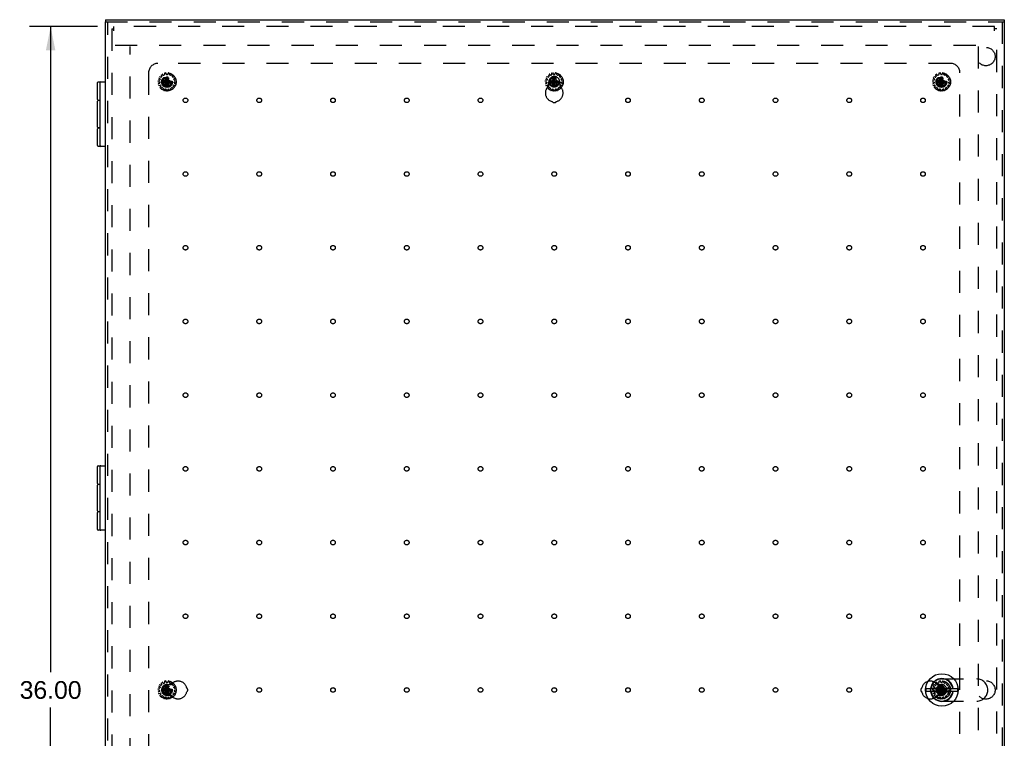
# Model space of a CAD drawing. Header units: inches. Extents: x 0 to 109, y 0 to 70.
# Tile 5 of 11: x 20 to 46, y 35 to 54. Entities that reach past the tile are written whole.
import ezdxf

# ---------------------------------------------------------------- set-up
doc = ezdxf.new("R2010")
doc.units = ezdxf.units.IN
doc.header["$LTSCALE"] = 5.984
doc.header["$MEASUREMENT"] = 0
doc.linetypes.add('HIDDEN', pattern=[0.2, 0.1, -0.1])
doc.layers.get('0').update_dxf_attribs({"linetype": 'CONTINUOUS'})
for name, color, linetype in [('DEFAULT_2', 8, 'HIDDEN'), ('DIMENSIONS', 7, 'CONTINUOUS'), ('DOOR_ASSEMBLY', 7, 'CONTINUOUS'), ('SUBPANEL', 7, 'CONTINUOUS')]:
    doc.layers.add(name, color=color, linetype=linetype)
doc.styles.get("Standard").update_dxf_attribs({"font": 'arial.ttf'})
doc.dimstyles.new('DIMSTYLE_1', dxfattribs={"dimtxt": 0.48, "dimasz": 0.64, "dimexe": 0.09, "dimexo": 0.07, "dimgap": 0.0375, "dimtad": 0, "dimtih": 1, "dimtoh": 1, "dimzin": 4, "dimdsep": 46, "dimtxsty": 'Standard', "dimblk": '_FILLED', "dimblk1": '_FILLED', "dimblk2": '_FILLED', "dimcen": 0.09, "dimadec": 3, "dimazin": 1, "dimtfac": 1, "dimtdec": 3, "dimtofl": 0, "dimtmove": 0, "dimatfit": 3, "dimldrblk": '_FILLED', "dimfxl": 0, "dimtolj": 1, "dimtzin": 4, "dimarcsym": 0})

# ---------------------------------------------------------------- blocks, each defined once
blk = doc.blocks.new('_FILLED')
at = {"color": 0, "linetype": 'ByBlock'}
blk.add_solid([(0, 0), (-1, 0.2), (-1, -0.2)], dxfattribs=at)
blk = doc.blocks.new('*D3')
at = {"layer": 'DIMENSIONS', "color": 2, "linetype": 'Continuous'}
for p, q in [((21.783, 53.905), (19.938, 53.905)), ((20.514, 53.905), (20.514, 36.385)), ((20.514, 17.905), (20.514, 35.425)), ((21.783, 17.905), (19.938, 17.905))]:
    blk.add_line(p, q, dxfattribs=at)
at = {"layer": 'DIMENSIONS', "color": 2, "linetype": 'Continuous', "xscale": 0.64, "yscale": 0.64, "zscale": 0.64}
for p, rotation in [((20.514, 53.905), 90), ((20.514, 17.905), 270)]:
    blk.add_blockref('_FILLED', p, dxfattribs=dict(at, rotation=rotation))
at = {"layer": 'DIMENSIONS', "color": 2, "linetype": 'Continuous', "insert": (20.514, 36.145), "char_height": 0.48, "width": 1.67732, "attachment_point": 2, "line_spacing_factor": 0.9}
blk.add_mtext('36.00', dxfattribs=at)

msp = doc.modelspace()

# ---------------------------------------------------------------- linework, layer by layer
at = {"layer": 'DEFAULT_2', "color": 8, "linetype": 'HIDDEN'}
for p, q in [((22.171, 53.845), (22.171, 17.965)), ((22.171, 53.845), (22.231, 53.845)), ((22.231, 53.793), (22.231, 53.905)), ((46.111, 53.905), (22.231, 53.905)), ((46.111, 53.793), (46.111, 53.905)), ((46.171, 53.845), (46.111, 53.845)), ((46.171, 17.965), (46.171, 53.845)), ((22.262, 53.405), (46.079, 53.405)), ((22.671, 18.441), (22.671, 53.369)), ((45.671, 53.369), (45.671, 18.441)), ((23.568, 52.588), (23.549, 52.61)), ((23.6, 52.632), (23.604, 52.604)), ((23.651, 52.614), (23.643, 52.641)), ((23.681, 52.606), (23.661, 52.606)), ((23.698, 52.641), (23.69, 52.614)), ((23.737, 52.604), (23.741, 52.632)), ((23.792, 52.61), (23.773, 52.588)), ((34.068, 52.588), (34.049, 52.61)), ((34.1, 52.632), (34.104, 52.604)), ((34.151, 52.614), (34.143, 52.641)), ((34.181, 52.606), (34.161, 52.606)), ((34.198, 52.641), (34.19, 52.614)), ((34.237, 52.604), (34.241, 52.632)), ((34.292, 52.61), (34.273, 52.588)), ((44.568, 52.588), (44.549, 52.61)), ((44.6, 52.632), (44.604, 52.604)), ((44.651, 52.614), (44.643, 52.641)), ((44.681, 52.606), (44.661, 52.606)), ((44.698, 52.641), (44.69, 52.614)), ((44.737, 52.604), (44.741, 52.632)), ((44.792, 52.61), (44.773, 52.588)), ((23.433, 52.408), (23.461, 52.403)), ((23.467, 52.451), (23.438, 52.452)), ((23.466, 52.364), (23.439, 52.353)), ((23.455, 52.505), (23.479, 52.488)), ((23.47, 52.394), (23.472, 52.375)), ((23.483, 52.477), (23.476, 52.458)), ((23.503, 52.53), (23.477, 52.543)), ((23.514, 52.584), (23.529, 52.559)), ((23.528, 52.547), (23.515, 52.533)), ((23.53, 52.423), (23.811, 52.388)), ((23.53, 52.388), (23.811, 52.423)), ((23.53, 52.423), (23.531, 52.423)), ((23.531, 52.387), (23.53, 52.388)), ((23.531, 52.423), (23.566, 52.423)), ((23.566, 52.387), (23.531, 52.387)), ((23.566, 52.423), (23.621, 52.455)), ((23.566, 52.423), (23.775, 52.387)), ((23.566, 52.387), (23.775, 52.423)), ((23.621, 52.356), (23.566, 52.387)), ((23.598, 52.593), (23.58, 52.585)), ((23.621, 52.455), (23.653, 52.51)), ((23.621, 52.356), (23.72, 52.455)), ((23.72, 52.356), (23.621, 52.455)), ((23.653, 52.301), (23.621, 52.356)), ((23.653, 52.265), (23.689, 52.546)), ((23.653, 52.545), (23.653, 52.546)), ((23.689, 52.265), (23.653, 52.546)), ((23.653, 52.51), (23.653, 52.545)), ((23.653, 52.301), (23.689, 52.51)), ((23.689, 52.301), (23.653, 52.51)), ((23.689, 52.546), (23.689, 52.545)), ((23.689, 52.545), (23.689, 52.51)), ((23.689, 52.51), (23.72, 52.455)), ((23.72, 52.356), (23.689, 52.301)), ((23.72, 52.455), (23.775, 52.423)), ((23.775, 52.387), (23.72, 52.356)), ((23.761, 52.585), (23.743, 52.593)), ((23.775, 52.423), (23.81, 52.423)), ((23.81, 52.387), (23.775, 52.387)), ((23.81, 52.423), (23.811, 52.423)), ((23.811, 52.388), (23.81, 52.387)), ((23.812, 52.559), (23.827, 52.584)), ((23.827, 52.533), (23.813, 52.547)), ((23.864, 52.543), (23.838, 52.53)), ((23.865, 52.458), (23.859, 52.477)), ((23.863, 52.488), (23.886, 52.505)), ((23.869, 52.375), (23.872, 52.394)), ((23.903, 52.452), (23.875, 52.451)), ((23.902, 52.353), (23.876, 52.364)), ((23.88, 52.403), (23.908, 52.408)), ((33.933, 52.408), (33.961, 52.403)), ((33.967, 52.451), (33.938, 52.452)), ((33.966, 52.364), (33.939, 52.353)), ((33.955, 52.505), (33.979, 52.488)), ((33.97, 52.394), (33.972, 52.375)), ((33.983, 52.477), (33.976, 52.458)), ((34.003, 52.53), (33.977, 52.543)), ((34.014, 52.584), (34.029, 52.559)), ((34.028, 52.547), (34.015, 52.533)), ((34.03, 52.388), (34.311, 52.423)), ((34.03, 52.423), (34.031, 52.423)), ((34.03, 52.423), (34.311, 52.388)), ((34.031, 52.387), (34.03, 52.388)), ((34.031, 52.423), (34.066, 52.423)), ((34.066, 52.387), (34.031, 52.387)), ((34.066, 52.423), (34.121, 52.455)), ((34.066, 52.387), (34.275, 52.423)), ((34.066, 52.423), (34.275, 52.387)), ((34.121, 52.356), (34.066, 52.387)), ((34.098, 52.593), (34.08, 52.585)), ((34.121, 52.455), (34.153, 52.51)), ((34.121, 52.356), (34.22, 52.455)), ((34.22, 52.356), (34.121, 52.455)), ((34.153, 52.301), (34.121, 52.356)), ((34.153, 52.265), (34.189, 52.546)), ((34.153, 52.545), (34.153, 52.546)), ((34.189, 52.265), (34.153, 52.546)), ((34.153, 52.51), (34.153, 52.545)), ((34.153, 52.301), (34.189, 52.51)), ((34.189, 52.301), (34.153, 52.51)), ((34.189, 52.546), (34.189, 52.545)), ((34.189, 52.545), (34.189, 52.51)), ((34.189, 52.51), (34.22, 52.455)), ((34.22, 52.356), (34.189, 52.301)), ((34.22, 52.455), (34.275, 52.423)), ((34.275, 52.387), (34.22, 52.356)), ((34.261, 52.585), (34.243, 52.593)), ((34.275, 52.423), (34.31, 52.423)), ((34.31, 52.387), (34.275, 52.387)), ((34.31, 52.423), (34.311, 52.423)), ((34.311, 52.388), (34.31, 52.387)), ((34.312, 52.559), (34.327, 52.584)), ((34.327, 52.533), (34.313, 52.547)), ((34.364, 52.543), (34.338, 52.53)), ((34.365, 52.458), (34.359, 52.477)), ((34.363, 52.488), (34.386, 52.505)), ((34.369, 52.375), (34.372, 52.394)), ((34.403, 52.452), (34.375, 52.451)), ((34.402, 52.353), (34.376, 52.364)), ((34.38, 52.403), (34.408, 52.408)), ((44.433, 52.408), (44.461, 52.403)), ((44.467, 52.451), (44.438, 52.452)), ((44.466, 52.364), (44.439, 52.353)), ((44.455, 52.505), (44.479, 52.488)), ((44.47, 52.394), (44.472, 52.375)), ((44.483, 52.477), (44.476, 52.458)), ((44.503, 52.53), (44.477, 52.543)), ((44.514, 52.584), (44.529, 52.559)), ((44.528, 52.547), (44.515, 52.533)), ((44.53, 52.388), (44.811, 52.423)), ((44.53, 52.423), (44.531, 52.423)), ((44.53, 52.423), (44.811, 52.388)), ((44.531, 52.387), (44.53, 52.388)), ((44.531, 52.423), (44.566, 52.423)), ((44.566, 52.387), (44.531, 52.387)), ((44.566, 52.423), (44.621, 52.455)), ((44.566, 52.387), (44.775, 52.423)), ((44.566, 52.423), (44.775, 52.387)), ((44.621, 52.356), (44.566, 52.387)), ((44.598, 52.593), (44.58, 52.585)), ((44.621, 52.455), (44.653, 52.51)), ((44.621, 52.356), (44.72, 52.455)), ((44.72, 52.356), (44.621, 52.455)), ((44.653, 52.301), (44.621, 52.356)), ((44.653, 52.265), (44.689, 52.546)), ((44.653, 52.545), (44.653, 52.546)), ((44.689, 52.265), (44.653, 52.546)), ((44.653, 52.51), (44.653, 52.545)), ((44.653, 52.301), (44.689, 52.51)), ((44.689, 52.301), (44.653, 52.51)), ((44.689, 52.546), (44.689, 52.545)), ((44.689, 52.545), (44.689, 52.51)), ((44.689, 52.51), (44.72, 52.455)), ((44.72, 52.356), (44.689, 52.301)), ((44.72, 52.455), (44.775, 52.423)), ((44.775, 52.387), (44.72, 52.356)), ((44.761, 52.585), (44.743, 52.593)), ((44.775, 52.423), (44.81, 52.423)), ((44.81, 52.387), (44.775, 52.387)), ((44.81, 52.423), (44.811, 52.423)), ((44.811, 52.388), (44.81, 52.387)), ((44.812, 52.559), (44.827, 52.584)), ((44.827, 52.533), (44.813, 52.547)), ((44.864, 52.543), (44.838, 52.53)), ((44.865, 52.458), (44.859, 52.477)), ((44.863, 52.488), (44.886, 52.505)), ((44.869, 52.375), (44.872, 52.394)), ((44.903, 52.452), (44.875, 52.451)), ((44.902, 52.353), (44.876, 52.364)), ((44.88, 52.403), (44.908, 52.408)), ((23.453, 52.311), (23.48, 52.318)), ((23.5, 52.284), (23.48, 52.264)), ((23.492, 52.314), (23.502, 52.296)), ((23.51, 52.231), (23.532, 52.249)), ((23.544, 52.249), (23.561, 52.237)), ((23.564, 52.226), (23.554, 52.198)), ((23.595, 52.181), (23.608, 52.206)), ((23.619, 52.211), (23.639, 52.207)), ((23.646, 52.198), (23.649, 52.169)), ((23.653, 52.266), (23.653, 52.301)), ((23.653, 52.265), (23.653, 52.266)), ((23.689, 52.301), (23.689, 52.266)), ((23.689, 52.266), (23.689, 52.265)), ((23.693, 52.169), (23.695, 52.198)), ((23.703, 52.207), (23.722, 52.211)), ((23.733, 52.206), (23.747, 52.181)), ((23.787, 52.198), (23.777, 52.226)), ((23.781, 52.237), (23.797, 52.249)), ((23.809, 52.249), (23.832, 52.231)), ((23.84, 52.296), (23.85, 52.314)), ((23.861, 52.264), (23.841, 52.284)), ((23.861, 52.318), (23.889, 52.311)), ((33.953, 52.311), (33.98, 52.318)), ((34, 52.284), (33.98, 52.264)), ((33.992, 52.314), (34.002, 52.296)), ((34.01, 52.231), (34.032, 52.249)), ((34.044, 52.249), (34.061, 52.237)), ((34.064, 52.226), (34.054, 52.198)), ((34.095, 52.181), (34.108, 52.206)), ((34.119, 52.211), (34.139, 52.207)), ((34.146, 52.198), (34.149, 52.169)), ((34.153, 52.266), (34.153, 52.301)), ((34.153, 52.265), (34.153, 52.266)), ((34.189, 52.301), (34.189, 52.266)), ((34.189, 52.266), (34.189, 52.265)), ((34.193, 52.169), (34.195, 52.198)), ((34.203, 52.207), (34.222, 52.211)), ((34.233, 52.206), (34.247, 52.181)), ((34.287, 52.198), (34.277, 52.226)), ((34.281, 52.237), (34.297, 52.249)), ((34.309, 52.249), (34.332, 52.231)), ((34.34, 52.296), (34.35, 52.314)), ((34.361, 52.264), (34.341, 52.284)), ((34.361, 52.318), (34.389, 52.311)), ((44.453, 52.311), (44.48, 52.318)), ((44.5, 52.284), (44.48, 52.264)), ((44.492, 52.314), (44.502, 52.296)), ((44.51, 52.231), (44.532, 52.249)), ((44.544, 52.249), (44.561, 52.237)), ((44.564, 52.226), (44.554, 52.198)), ((44.595, 52.181), (44.608, 52.206)), ((44.619, 52.211), (44.639, 52.207)), ((44.646, 52.198), (44.649, 52.169)), ((44.653, 52.266), (44.653, 52.301)), ((44.653, 52.265), (44.653, 52.266)), ((44.689, 52.301), (44.689, 52.266)), ((44.689, 52.266), (44.689, 52.265)), ((44.693, 52.169), (44.695, 52.198)), ((44.703, 52.207), (44.722, 52.211)), ((44.733, 52.206), (44.747, 52.181)), ((44.787, 52.198), (44.777, 52.226)), ((44.781, 52.237), (44.797, 52.249)), ((44.809, 52.249), (44.832, 52.231)), ((44.84, 52.296), (44.85, 52.314)), ((44.861, 52.264), (44.841, 52.284)), ((44.861, 52.318), (44.889, 52.311)), ((23.514, 36.084), (23.529, 36.059)), ((23.528, 36.047), (23.515, 36.033)), ((23.568, 36.088), (23.549, 36.11)), ((23.598, 36.093), (23.58, 36.085)), ((23.6, 36.132), (23.604, 36.104)), ((23.651, 36.114), (23.643, 36.141)), ((23.653, 36.045), (23.653, 36.046)), ((23.653, 35.765), (23.689, 36.046)), ((23.689, 35.765), (23.653, 36.046)), ((23.681, 36.106), (23.661, 36.106)), ((23.689, 36.046), (23.689, 36.045)), ((23.698, 36.141), (23.69, 36.114)), ((23.737, 36.104), (23.741, 36.132)), ((23.761, 36.085), (23.743, 36.093)), ((23.792, 36.11), (23.773, 36.088)), ((23.812, 36.059), (23.827, 36.084)), ((23.827, 36.033), (23.813, 36.047)), ((44.514, 36.084), (44.529, 36.059)), ((44.528, 36.047), (44.515, 36.033)), ((44.568, 36.088), (44.549, 36.11)), ((44.598, 36.093), (44.58, 36.085)), ((44.6, 36.132), (44.604, 36.104)), ((44.651, 36.114), (44.643, 36.141)), ((44.653, 36.045), (44.653, 36.046)), ((44.653, 35.765), (44.689, 36.046)), ((44.689, 35.765), (44.653, 36.046)), ((44.681, 36.106), (44.661, 36.106)), ((44.689, 36.046), (44.689, 36.045)), ((44.698, 36.141), (44.69, 36.114)), ((44.737, 36.104), (44.741, 36.132)), ((44.761, 36.085), (44.743, 36.093)), ((44.792, 36.11), (44.773, 36.088)), ((44.812, 36.059), (44.827, 36.084)), ((44.827, 36.033), (44.813, 36.047)), ((23.433, 35.908), (23.461, 35.903)), ((23.467, 35.951), (23.438, 35.952)), ((23.466, 35.864), (23.439, 35.853)), ((23.453, 35.811), (23.48, 35.818)), ((23.455, 36.005), (23.479, 35.988)), ((23.47, 35.894), (23.472, 35.875)), ((23.483, 35.977), (23.476, 35.958)), ((23.503, 36.03), (23.477, 36.043)), ((23.5, 35.784), (23.48, 35.764)), ((23.492, 35.814), (23.502, 35.796)), ((23.53, 35.923), (23.811, 35.888)), ((23.53, 35.888), (23.811, 35.923)), ((23.53, 35.923), (23.531, 35.923)), ((23.531, 35.887), (23.53, 35.888)), ((23.531, 35.923), (23.566, 35.923)), ((23.566, 35.887), (23.531, 35.887)), ((23.566, 35.923), (23.621, 35.955)), ((23.566, 35.923), (23.775, 35.887)), ((23.566, 35.887), (23.775, 35.923)), ((23.621, 35.856), (23.566, 35.887)), ((23.621, 35.955), (23.653, 36.01)), ((23.621, 35.856), (23.72, 35.955)), ((23.72, 35.856), (23.621, 35.955)), ((23.653, 35.801), (23.621, 35.856)), ((23.653, 36.01), (23.653, 36.045)), ((23.653, 35.801), (23.689, 36.01)), ((23.689, 35.801), (23.653, 36.01)), ((23.653, 35.766), (23.653, 35.801)), ((23.689, 36.045), (23.689, 36.01)), ((23.689, 36.01), (23.72, 35.955)), ((23.72, 35.856), (23.689, 35.801)), ((23.689, 35.801), (23.689, 35.766)), ((23.72, 35.955), (23.775, 35.923)), ((23.775, 35.887), (23.72, 35.856)), ((23.775, 35.923), (23.81, 35.923)), ((23.81, 35.887), (23.775, 35.887)), ((23.81, 35.923), (23.811, 35.923)), ((23.811, 35.888), (23.81, 35.887)), ((23.864, 36.043), (23.838, 36.03)), ((23.84, 35.796), (23.85, 35.814)), ((23.861, 35.764), (23.841, 35.784)), ((23.865, 35.958), (23.859, 35.977)), ((23.861, 35.818), (23.889, 35.811)), ((23.863, 35.988), (23.886, 36.005)), ((23.869, 35.875), (23.872, 35.894)), ((23.903, 35.952), (23.875, 35.951)), ((23.902, 35.853), (23.876, 35.864)), ((23.88, 35.903), (23.908, 35.908)), ((44.433, 35.908), (44.461, 35.903)), ((44.467, 35.951), (44.438, 35.952)), ((44.466, 35.864), (44.439, 35.853)), ((44.453, 35.811), (44.48, 35.818)), ((44.455, 36.005), (44.479, 35.988)), ((44.47, 35.894), (44.472, 35.875)), ((44.483, 35.977), (44.476, 35.958)), ((44.503, 36.03), (44.477, 36.043)), ((44.5, 35.784), (44.48, 35.764)), ((44.492, 35.814), (44.502, 35.796)), ((44.53, 35.888), (44.811, 35.923)), ((44.53, 35.923), (44.531, 35.923)), ((44.53, 35.923), (44.811, 35.888)), ((44.531, 35.887), (44.53, 35.888)), ((44.531, 35.923), (44.566, 35.923)), ((44.566, 35.887), (44.531, 35.887)), ((44.566, 35.923), (44.621, 35.955)), ((44.566, 35.887), (44.775, 35.923)), ((44.566, 35.923), (44.775, 35.887)), ((44.621, 35.856), (44.566, 35.887)), ((44.621, 35.955), (44.653, 36.01)), ((44.621, 35.856), (44.72, 35.955)), ((44.72, 35.856), (44.621, 35.955)), ((44.653, 35.801), (44.621, 35.856)), ((44.653, 36.01), (44.653, 36.045)), ((44.653, 35.801), (44.689, 36.01)), ((44.689, 35.801), (44.653, 36.01)), ((44.653, 35.766), (44.653, 35.801)), ((44.689, 36.045), (44.689, 36.01)), ((44.689, 36.01), (44.72, 35.955)), ((44.72, 35.856), (44.689, 35.801)), ((44.689, 35.801), (44.689, 35.766)), ((44.72, 35.955), (44.775, 35.923)), ((44.775, 35.887), (44.72, 35.856)), ((44.775, 35.923), (44.81, 35.923)), ((44.81, 35.887), (44.775, 35.887)), ((44.81, 35.923), (44.811, 35.923)), ((44.811, 35.888), (44.81, 35.887)), ((44.864, 36.043), (44.838, 36.03)), ((44.84, 35.796), (44.85, 35.814)), ((44.861, 35.764), (44.841, 35.784)), ((44.865, 35.958), (44.859, 35.977)), ((44.861, 35.818), (44.889, 35.811)), ((44.863, 35.988), (44.886, 36.005)), ((44.869, 35.875), (44.872, 35.894)), ((44.903, 35.952), (44.875, 35.951)), ((44.902, 35.853), (44.876, 35.864)), ((44.88, 35.903), (44.908, 35.908)), ((23.51, 35.731), (23.532, 35.749)), ((23.544, 35.749), (23.561, 35.737)), ((23.564, 35.726), (23.554, 35.698)), ((23.595, 35.681), (23.608, 35.706)), ((23.619, 35.711), (23.639, 35.707)), ((23.646, 35.698), (23.649, 35.669)), ((23.653, 35.765), (23.653, 35.766)), ((23.689, 35.766), (23.689, 35.765)), ((23.693, 35.669), (23.695, 35.698)), ((23.703, 35.707), (23.722, 35.711)), ((23.733, 35.706), (23.747, 35.681)), ((23.787, 35.698), (23.777, 35.726)), ((23.781, 35.737), (23.797, 35.749)), ((23.809, 35.749), (23.832, 35.731)), ((44.51, 35.731), (44.532, 35.749)), ((44.544, 35.749), (44.561, 35.737)), ((44.564, 35.726), (44.554, 35.698)), ((44.595, 35.681), (44.608, 35.706)), ((44.619, 35.711), (44.639, 35.707)), ((44.646, 35.698), (44.649, 35.669)), ((44.653, 35.765), (44.653, 35.766)), ((44.689, 35.766), (44.689, 35.765)), ((44.693, 35.669), (44.695, 35.698)), ((44.703, 35.707), (44.722, 35.711)), ((44.733, 35.706), (44.747, 35.681)), ((44.787, 35.698), (44.777, 35.726)), ((44.781, 35.737), (44.797, 35.749)), ((44.809, 35.749), (44.832, 35.731))]:
    msp.add_line(p, q, dxfattribs=at)
for points in [[(23.53, 52.405), (23.53, 52.409), (23.53, 52.412), (23.53, 52.415), (23.53, 52.417), (23.53, 52.42), (23.53, 52.423)], [(23.53, 52.388), (23.53, 52.391), (23.53, 52.393), (23.53, 52.396), (23.53, 52.399), (23.53, 52.402), (23.53, 52.405)], [(23.653, 52.546), (23.659, 52.546), (23.665, 52.546), (23.671, 52.546), (23.677, 52.546), (23.683, 52.546), (23.689, 52.546)], [(23.811, 52.423), (23.811, 52.42), (23.811, 52.417), (23.811, 52.415), (23.811, 52.412), (23.811, 52.409), (23.811, 52.405)], [(23.811, 52.405), (23.811, 52.402), (23.811, 52.399), (23.811, 52.396), (23.811, 52.393), (23.811, 52.391), (23.811, 52.388)], [(34.03, 52.405), (34.03, 52.409), (34.03, 52.412), (34.03, 52.415), (34.03, 52.417), (34.03, 52.42), (34.03, 52.423)], [(34.03, 52.388), (34.03, 52.391), (34.03, 52.393), (34.03, 52.396), (34.03, 52.399), (34.03, 52.402), (34.03, 52.405)], [(34.153, 52.546), (34.159, 52.546), (34.165, 52.546), (34.171, 52.546), (34.177, 52.546), (34.183, 52.546), (34.189, 52.546)], [(34.311, 52.423), (34.311, 52.42), (34.311, 52.417), (34.311, 52.415), (34.311, 52.412), (34.311, 52.409), (34.311, 52.405)], [(34.311, 52.405), (34.311, 52.402), (34.311, 52.399), (34.311, 52.396), (34.311, 52.393), (34.311, 52.391), (34.311, 52.388)], [(44.53, 52.405), (44.53, 52.409), (44.53, 52.412), (44.53, 52.415), (44.53, 52.417), (44.53, 52.42), (44.53, 52.423)], [(44.53, 52.388), (44.53, 52.391), (44.53, 52.393), (44.53, 52.396), (44.53, 52.399), (44.53, 52.402), (44.53, 52.405)], [(44.653, 52.546), (44.659, 52.546), (44.665, 52.546), (44.671, 52.546), (44.677, 52.546), (44.683, 52.546), (44.689, 52.546)], [(44.811, 52.423), (44.811, 52.42), (44.811, 52.417), (44.811, 52.415), (44.811, 52.412), (44.811, 52.409), (44.811, 52.405)], [(44.811, 52.405), (44.811, 52.402), (44.811, 52.399), (44.811, 52.396), (44.811, 52.393), (44.811, 52.391), (44.811, 52.388)], [(23.689, 52.265), (23.683, 52.265), (23.677, 52.265), (23.671, 52.265), (23.665, 52.265), (23.659, 52.265), (23.653, 52.265)], [(34.189, 52.265), (34.183, 52.265), (34.177, 52.265), (34.171, 52.265), (34.165, 52.265), (34.159, 52.265), (34.153, 52.265)], [(44.689, 52.265), (44.683, 52.265), (44.677, 52.265), (44.671, 52.265), (44.665, 52.265), (44.659, 52.265), (44.653, 52.265)], [(23.653, 36.046), (23.659, 36.046), (23.665, 36.046), (23.671, 36.046), (23.677, 36.046), (23.683, 36.046), (23.689, 36.046)], [(44.653, 36.046), (44.659, 36.046), (44.665, 36.046), (44.671, 36.046), (44.677, 36.046), (44.683, 36.046), (44.689, 36.046)], [(23.53, 35.905), (23.53, 35.909), (23.53, 35.912), (23.53, 35.915), (23.53, 35.917), (23.53, 35.92), (23.53, 35.923)], [(23.53, 35.888), (23.53, 35.891), (23.53, 35.893), (23.53, 35.896), (23.53, 35.899), (23.53, 35.902), (23.53, 35.905)], [(23.811, 35.923), (23.811, 35.92), (23.811, 35.917), (23.811, 35.915), (23.811, 35.912), (23.811, 35.909), (23.811, 35.905)], [(23.811, 35.905), (23.811, 35.902), (23.811, 35.899), (23.811, 35.896), (23.811, 35.893), (23.811, 35.891), (23.811, 35.888)], [(44.53, 35.905), (44.53, 35.909), (44.53, 35.912), (44.53, 35.915), (44.53, 35.917), (44.53, 35.92), (44.53, 35.923)], [(44.53, 35.888), (44.53, 35.891), (44.53, 35.893), (44.53, 35.896), (44.53, 35.899), (44.53, 35.902), (44.53, 35.905)], [(44.811, 35.923), (44.811, 35.92), (44.811, 35.917), (44.811, 35.915), (44.811, 35.912), (44.811, 35.909), (44.811, 35.905)], [(44.811, 35.905), (44.811, 35.902), (44.811, 35.899), (44.811, 35.896), (44.811, 35.893), (44.811, 35.891), (44.811, 35.888)], [(23.689, 35.765), (23.683, 35.765), (23.677, 35.765), (23.671, 35.765), (23.665, 35.765), (23.659, 35.765), (23.653, 35.765)], [(44.689, 35.765), (44.683, 35.765), (44.677, 35.765), (44.671, 35.765), (44.665, 35.765), (44.659, 35.765), (44.653, 35.765)]]:
    msp.add_lwpolyline(points, dxfattribs=at)
for centre, radius in [((23.671, 52.405), 0.246), ((34.171, 52.405), 0.246), ((44.671, 52.405), 0.246), ((23.671, 52.405), 0.143), ((23.671, 52.405), 0.128), ((23.671, 52.405), 0.124), ((23.671, 52.405), 0.114), ((34.171, 52.405), 0.143), ((34.171, 52.405), 0.128), ((34.171, 52.405), 0.124), ((34.171, 52.405), 0.114), ((44.671, 52.405), 0.143), ((44.671, 52.405), 0.128), ((44.671, 52.405), 0.124), ((44.671, 52.405), 0.114), ((23.671, 35.905), 0.246), ((23.671, 35.905), 0.143), ((44.671, 35.905), 0.246), ((44.671, 35.905), 0.143), ((23.671, 35.905), 0.128), ((23.671, 35.905), 0.124), ((23.671, 35.905), 0.114), ((44.671, 35.905), 0.128), ((44.671, 35.905), 0.124), ((44.671, 35.905), 0.114)]:
    msp.add_circle(centre, radius, dxfattribs=at)
for centre, start, end in [((23.542, 52.603), 40.1507, 123.0674), ((23.594, 52.602), 294, 7.8493), ((23.61, 52.634), 104.9326, 187.8493), ((23.633, 52.639), 16.1507, 99.0674), ((23.661, 52.616), 196.1507, 270), ((23.681, 52.616), 270, 343.8493), ((23.708, 52.639), 80.9326, 163.8493), ((23.731, 52.634), 352.1507, 75.0674), ((23.747, 52.602), 172.1507, 246), ((23.799, 52.603), 56.9326, 139.8493), ((34.042, 52.603), 40.1507, 123.0674), ((34.094, 52.602), 294, 7.8493), ((34.11, 52.634), 104.9326, 187.8493), ((34.133, 52.639), 16.1507, 99.0674), ((34.161, 52.616), 196.1507, 270), ((34.181, 52.616), 270, 343.8493), ((34.208, 52.639), 80.9326, 163.8493), ((34.231, 52.634), 352.1507, 75.0674), ((34.247, 52.602), 172.1507, 246), ((34.299, 52.603), 56.9326, 139.8493), ((44.542, 52.603), 40.1507, 123.0674), ((44.594, 52.602), 294, 7.8493), ((44.61, 52.634), 104.9326, 187.8493), ((44.633, 52.639), 16.1507, 99.0674), ((44.661, 52.616), 196.1507, 270), ((44.681, 52.616), 270, 343.8493), ((44.708, 52.639), 80.9326, 163.8493), ((44.731, 52.634), 352.1507, 75.0674), ((44.747, 52.602), 172.1507, 246), ((44.799, 52.603), 56.9326, 139.8493), ((23.435, 52.418), 176.9326, 259.8493), ((23.437, 52.442), 88.1507, 171.0674), ((23.443, 52.344), 112.1507, 195.0674), ((23.46, 52.513), 152.9326, 235.8493), ((23.46, 52.393), 6, 79.8493), ((23.473, 52.534), 64.1507, 147.0674), ((23.462, 52.374), 292.1507, 6), ((23.467, 52.461), 268.1507, 342), ((23.473, 52.48), 342, 55.8493), ((23.507, 52.539), 244.1507, 318), ((23.522, 52.589), 128.9326, 211.8493), ((23.52, 52.554), 318, 31.8493), ((23.576, 52.594), 220.1507, 294), ((23.766, 52.594), 246, 319.8493), ((23.821, 52.554), 148.1507, 222), ((23.819, 52.589), 328.1507, 51.0674), ((23.834, 52.539), 222, 295.8493), ((23.868, 52.48), 124.1507, 198), ((23.869, 52.534), 32.9326, 115.8493), ((23.874, 52.461), 198, 271.8493), ((23.879, 52.374), 174, 247.8493), ((23.881, 52.393), 100.1507, 174), ((23.881, 52.513), 304.1507, 27.0674), ((23.898, 52.344), 344.9326, 67.8493), ((23.904, 52.442), 8.9326, 91.8493), ((23.906, 52.418), 280.1507, 3.0674), ((33.935, 52.418), 176.9326, 259.8493), ((33.937, 52.442), 88.1507, 171.0674), ((33.943, 52.344), 112.1507, 195.0674), ((33.96, 52.513), 152.9326, 235.8493), ((33.96, 52.393), 6, 79.8493), ((33.973, 52.534), 64.1507, 147.0674), ((33.962, 52.374), 292.1507, 6), ((33.967, 52.461), 268.1507, 342), ((33.973, 52.48), 342, 55.8493), ((34.007, 52.539), 244.1507, 318), ((34.022, 52.589), 128.9326, 211.8493), ((34.02, 52.554), 318, 31.8493), ((34.076, 52.594), 220.1507, 294), ((34.266, 52.594), 246, 319.8493), ((34.321, 52.554), 148.1507, 222), ((34.319, 52.589), 328.1507, 51.0674), ((34.334, 52.539), 222, 295.8493), ((34.368, 52.48), 124.1507, 198), ((34.369, 52.534), 32.9326, 115.8493), ((34.374, 52.461), 198, 271.8493), ((34.379, 52.374), 174, 247.8493), ((34.381, 52.393), 100.1507, 174), ((34.381, 52.513), 304.1507, 27.0674), ((34.398, 52.344), 344.9326, 67.8493), ((34.404, 52.442), 8.9326, 91.8493), ((34.406, 52.418), 280.1507, 3.0674), ((44.435, 52.418), 176.9326, 259.8493), ((44.437, 52.442), 88.1507, 171.0674), ((44.443, 52.344), 112.1507, 195.0674), ((44.46, 52.513), 152.9326, 235.8493), ((44.46, 52.393), 6, 79.8493), ((44.473, 52.534), 64.1507, 147.0674), ((44.462, 52.374), 292.1507, 6), ((44.467, 52.461), 268.1507, 342), ((44.473, 52.48), 342, 55.8493), ((44.507, 52.539), 244.1507, 318), ((44.522, 52.589), 128.9326, 211.8493), ((44.52, 52.554), 318, 31.8493), ((44.576, 52.594), 220.1507, 294), ((44.766, 52.594), 246, 319.8493), ((44.821, 52.554), 148.1507, 222), ((44.819, 52.589), 328.1507, 51.0674), ((44.834, 52.539), 222, 295.8493), ((44.868, 52.48), 124.1507, 198), ((44.869, 52.534), 32.9326, 115.8493), ((44.874, 52.461), 198, 271.8493), ((44.879, 52.374), 174, 247.8493), ((44.881, 52.393), 100.1507, 174), ((44.881, 52.513), 304.1507, 27.0674), ((44.898, 52.344), 344.9326, 67.8493), ((44.904, 52.442), 8.9326, 91.8493), ((44.906, 52.418), 280.1507, 3.0674), ((23.45, 52.321), 200.9326, 283.8493), ((23.487, 52.257), 136.1507, 219.0674), ((23.483, 52.309), 30, 103.8493), ((23.504, 52.239), 224.9326, 307.8493), ((23.493, 52.291), 316.1507, 30), ((23.539, 52.241), 54, 127.8493), ((23.564, 52.195), 160.1507, 243.0674), ((23.555, 52.229), 340.1507, 54), ((23.586, 52.185), 248.9326, 331.8493), ((23.617, 52.201), 78, 151.8493), ((23.637, 52.197), 4.1507, 78), ((23.659, 52.17), 184.1507, 267.0674), ((23.683, 52.17), 272.9326, 355.8493), ((23.705, 52.197), 102, 175.8493), ((23.724, 52.201), 28.1507, 102), ((23.755, 52.185), 208.1507, 291.0674), ((23.787, 52.229), 126, 199.8493), ((23.777, 52.195), 296.9326, 19.8493), ((23.803, 52.241), 52.1507, 126), ((23.838, 52.239), 232.1507, 315.0674), ((23.848, 52.291), 150, 223.8493), ((23.858, 52.309), 76.1507, 150), ((23.854, 52.257), 320.9326, 43.8493), ((23.891, 52.321), 256.1507, 339.0674), ((33.95, 52.321), 200.9326, 283.8493), ((33.987, 52.257), 136.1507, 219.0674), ((33.983, 52.309), 30, 103.8493), ((34.004, 52.239), 224.9326, 307.8493), ((33.993, 52.291), 316.1507, 30), ((34.039, 52.241), 54, 127.8493), ((34.064, 52.195), 160.1507, 243.0674), ((34.055, 52.229), 340.1507, 54), ((34.086, 52.185), 248.9326, 331.8493), ((34.117, 52.201), 78, 151.8493), ((34.137, 52.197), 4.1507, 78), ((34.159, 52.17), 184.1507, 267.0674), ((34.183, 52.17), 272.9326, 355.8493), ((34.205, 52.197), 102, 175.8493), ((34.224, 52.201), 28.1507, 102), ((34.255, 52.185), 208.1507, 291.0674), ((34.287, 52.229), 126, 199.8493), ((34.277, 52.195), 296.9326, 19.8493), ((34.303, 52.241), 52.1507, 126), ((34.338, 52.239), 232.1507, 315.0674), ((34.348, 52.291), 150, 223.8493), ((34.358, 52.309), 76.1507, 150), ((34.354, 52.257), 320.9326, 43.8493), ((34.391, 52.321), 256.1507, 339.0674), ((44.45, 52.321), 200.9326, 283.8493), ((44.487, 52.257), 136.1507, 219.0674), ((44.483, 52.309), 30, 103.8493), ((44.504, 52.239), 224.9326, 307.8493), ((44.493, 52.291), 316.1507, 30), ((44.539, 52.241), 54, 127.8493), ((44.564, 52.195), 160.1507, 243.0674), ((44.555, 52.229), 340.1507, 54), ((44.586, 52.185), 248.9326, 331.8493), ((44.617, 52.201), 78, 151.8493), ((44.637, 52.197), 4.1507, 78), ((44.659, 52.17), 184.1507, 267.0674), ((44.683, 52.17), 272.9326, 355.8493), ((44.705, 52.197), 102, 175.8493), ((44.724, 52.201), 28.1507, 102), ((44.755, 52.185), 208.1507, 291.0674), ((44.787, 52.229), 126, 199.8493), ((44.777, 52.195), 296.9326, 19.8493), ((44.803, 52.241), 52.1507, 126), ((44.838, 52.239), 232.1507, 315.0674), ((44.848, 52.291), 150, 223.8493), ((44.858, 52.309), 76.1507, 150), ((44.854, 52.257), 320.9326, 43.8493), ((44.891, 52.321), 256.1507, 339.0674), ((23.522, 36.089), 128.9326, 211.8493), ((23.52, 36.054), 318, 31.8493), ((23.542, 36.103), 40.1507, 123.0674), ((23.576, 36.094), 220.1507, 294), ((23.594, 36.102), 294, 7.8493), ((23.61, 36.134), 104.9326, 187.8493), ((23.633, 36.139), 16.1507, 99.0674), ((23.661, 36.116), 196.1507, 270), ((23.681, 36.116), 270, 343.8493), ((23.708, 36.139), 80.9326, 163.8493), ((23.731, 36.134), 352.1507, 75.0674), ((23.747, 36.102), 172.1507, 246), ((23.766, 36.094), 246, 319.8493), ((23.799, 36.103), 56.9326, 139.8493), ((23.821, 36.054), 148.1507, 222), ((23.819, 36.089), 328.1507, 51.0674), ((44.522, 36.089), 128.9326, 211.8493), ((44.52, 36.054), 318, 31.8493), ((44.542, 36.103), 40.1507, 123.0674), ((44.576, 36.094), 220.1507, 294), ((44.594, 36.102), 294, 7.8493), ((44.61, 36.134), 104.9326, 187.8493), ((44.633, 36.139), 16.1507, 99.0674), ((44.661, 36.116), 196.1507, 270), ((44.681, 36.116), 270, 343.8493), ((44.708, 36.139), 80.9326, 163.8493), ((44.731, 36.134), 352.1507, 75.0674), ((44.747, 36.102), 172.1507, 246), ((44.766, 36.094), 246, 319.8493), ((44.799, 36.103), 56.9326, 139.8493), ((44.821, 36.054), 148.1507, 222), ((44.819, 36.089), 328.1507, 51.0674), ((23.435, 35.918), 176.9326, 259.8493), ((23.437, 35.942), 88.1507, 171.0674), ((23.443, 35.844), 112.1507, 195.0674), ((23.45, 35.821), 200.9326, 283.8493), ((23.46, 36.013), 152.9326, 235.8493), ((23.46, 35.893), 6, 79.8493), ((23.473, 36.034), 64.1507, 147.0674), ((23.462, 35.874), 292.1507, 6), ((23.467, 35.961), 268.1507, 342), ((23.473, 35.98), 342, 55.8493), ((23.483, 35.809), 30, 103.8493), ((23.493, 35.791), 316.1507, 30), ((23.507, 36.039), 244.1507, 318), ((23.834, 36.039), 222, 295.8493), ((23.848, 35.791), 150, 223.8493), ((23.858, 35.809), 76.1507, 150), ((23.868, 35.98), 124.1507, 198), ((23.869, 36.034), 32.9326, 115.8493), ((23.874, 35.961), 198, 271.8493), ((23.879, 35.874), 174, 247.8493), ((23.881, 35.893), 100.1507, 174), ((23.881, 36.013), 304.1507, 27.0674), ((23.891, 35.821), 256.1507, 339.0674), ((23.898, 35.844), 344.9326, 67.8493), ((23.904, 35.942), 8.9326, 91.8493), ((23.906, 35.918), 280.1507, 3.0674), ((44.435, 35.918), 176.9326, 259.8493), ((44.437, 35.942), 88.1507, 171.0674), ((44.443, 35.844), 112.1507, 195.0674), ((44.45, 35.821), 200.9326, 283.8493), ((44.46, 36.013), 152.9326, 235.8493), ((44.46, 35.893), 6, 79.8493), ((44.473, 36.034), 64.1507, 147.0674), ((44.462, 35.874), 292.1507, 6), ((44.467, 35.961), 268.1507, 342), ((44.473, 35.98), 342, 55.8493), ((44.483, 35.809), 30, 103.8493), ((44.493, 35.791), 316.1507, 30), ((44.507, 36.039), 244.1507, 318), ((44.834, 36.039), 222, 295.8493), ((44.848, 35.791), 150, 223.8493), ((44.858, 35.809), 76.1507, 150), ((44.868, 35.98), 124.1507, 198), ((44.869, 36.034), 32.9326, 115.8493), ((44.874, 35.961), 198, 271.8493), ((44.879, 35.874), 174, 247.8493), ((44.881, 35.893), 100.1507, 174), ((44.881, 36.013), 304.1507, 27.0674), ((44.891, 35.821), 256.1507, 339.0674), ((44.898, 35.844), 344.9326, 67.8493), ((44.904, 35.942), 8.9326, 91.8493), ((44.906, 35.918), 280.1507, 3.0674), ((23.487, 35.757), 136.1507, 219.0674), ((23.504, 35.739), 224.9326, 307.8493), ((23.539, 35.741), 54, 127.8493), ((23.564, 35.695), 160.1507, 243.0674), ((23.555, 35.729), 340.1507, 54), ((23.586, 35.685), 248.9326, 331.8493), ((23.617, 35.701), 78, 151.8493), ((23.637, 35.697), 4.1507, 78), ((23.659, 35.67), 184.1507, 267.0674), ((23.683, 35.67), 272.9326, 355.8493), ((23.705, 35.697), 102, 175.8493), ((23.724, 35.701), 28.1507, 102), ((23.755, 35.685), 208.1507, 291.0674), ((23.787, 35.729), 126, 199.8493), ((23.777, 35.695), 296.9326, 19.8493), ((23.803, 35.741), 52.1507, 126), ((23.838, 35.739), 232.1507, 315.0674), ((23.854, 35.757), 320.9326, 43.8493), ((44.487, 35.757), 136.1507, 219.0674), ((44.504, 35.739), 224.9326, 307.8493), ((44.539, 35.741), 54, 127.8493), ((44.564, 35.695), 160.1507, 243.0674), ((44.555, 35.729), 340.1507, 54), ((44.586, 35.685), 248.9326, 331.8493), ((44.617, 35.701), 78, 151.8493), ((44.637, 35.697), 4.1507, 78), ((44.659, 35.67), 184.1507, 267.0674), ((44.683, 35.67), 272.9326, 355.8493), ((44.705, 35.697), 102, 175.8493), ((44.724, 35.701), 28.1507, 102), ((44.755, 35.685), 208.1507, 291.0674), ((44.787, 35.729), 126, 199.8493), ((44.777, 35.695), 296.9326, 19.8493), ((44.803, 35.741), 52.1507, 126), ((44.838, 35.739), 232.1507, 315.0674), ((44.854, 35.757), 320.9326, 43.8493)]:
    msp.add_arc(centre, 0.01, start, end, dxfattribs=at)
at = {"layer": 'DOOR_ASSEMBLY', "color": 7, "linetype": 'Continuous'}
for p, q in [((22.001, 54.093), (22.001, 54.033)), ((46.376, 54.093), (46.376, 54.033)), ((21.787, 51.925), (21.787, 52.385)), ((21.807, 52.405), (22.001, 52.405)), ((21.856, 50.675), (21.856, 52.385)), ((21.783, 51.18), (21.783, 51.88)), ((21.856, 51.9), (21.803, 51.9)), ((21.807, 51.905), (21.856, 51.905)), ((21.787, 50.675), (21.787, 51.135)), ((21.803, 51.16), (21.856, 51.16)), ((21.856, 51.155), (21.807, 51.155)), ((22.001, 50.655), (21.807, 50.655)), ((21.787, 41.509), (21.787, 41.969)), ((21.807, 41.989), (22.001, 41.989)), ((21.856, 40.259), (21.856, 41.969)), ((21.783, 40.764), (21.783, 41.464)), ((21.856, 41.484), (21.803, 41.484)), ((21.807, 41.489), (21.856, 41.489)), ((21.787, 40.259), (21.787, 40.719)), ((21.803, 40.744), (21.856, 40.744)), ((21.856, 40.739), (21.807, 40.739)), ((22.001, 40.239), (21.807, 40.239)), ((44.253, 35.878), (44.253, 35.93)), ((44.268, 35.945), (45.098, 35.945)), ((45.098, 35.863), (44.268, 35.863)), ((44.478, 35.955), (44.888, 35.955)), ((44.478, 35.945), (44.478, 35.955)), ((44.478, 35.855), (44.478, 35.863)), ((44.478, 35.855), (44.888, 35.855)), ((44.888, 35.955), (44.888, 35.945)), ((44.888, 35.863), (44.888, 35.855)), ((45.113, 35.878), (45.113, 35.93))]:
    msp.add_line(p, q, dxfattribs=at)
at = {"layer": 'DOOR_ASSEMBLY', "color": 3, "linetype": 'Continuous'}
for p, q in [((22.001, 54.093), (46.376, 54.093)), ((22.001, 17.778), (22.001, 54.033)), ((46.376, 54.033), (46.376, 17.778))]:
    msp.add_line(p, q, dxfattribs=at)
at = {"layer": 'DOOR_ASSEMBLY', "color": 8, "linetype": 'HIDDEN'}
for p, q in [((22.001, 54.033), (46.376, 54.033)), ((22.061, 17.778), (22.061, 54.033)), ((46.316, 54.033), (46.316, 17.778)), ((44.672, 36.203), (45.632, 36.203)), ((44.377, 35.898), (44.377, 35.908)), ((45.927, 35.898), (45.927, 35.908)), ((44.672, 35.603), (45.632, 35.603))]:
    msp.add_line(p, q, dxfattribs=at)
for centre in [(45.876, 53.093), (45.876, 35.905)]:
    msp.add_circle(centre, 0.25, dxfattribs=at)
at = {"layer": 'DOOR_ASSEMBLY', "color": 7, "linetype": 'Continuous'}
msp.add_circle((44.683, 35.905), 0.442, dxfattribs=at)
for centre, radius, start, end in [((21.807, 52.385), 0.02, 90, 180), ((21.876, 52.385), 0.02, 90, 180), ((21.803, 51.88), 0.02, 90, 180), ((21.807, 51.925), 0.02, 180, 270), ((21.803, 51.18), 0.02, 180, 270), ((21.807, 51.135), 0.02, 90, 180), ((21.807, 50.675), 0.02, 180, 270), ((21.876, 50.675), 0.02, 180, 270), ((21.807, 41.969), 0.02, 90, 180), ((21.876, 41.969), 0.02, 90, 180), ((21.803, 41.464), 0.02, 90, 180), ((21.807, 41.509), 0.02, 180, 270), ((21.803, 40.764), 0.02, 180, 270), ((21.807, 40.719), 0.02, 90, 180), ((21.807, 40.259), 0.02, 180, 270), ((21.876, 40.259), 0.02, 180, 270), ((44.683, 35.905), 0.31, 7.4182, 172.5833), ((44.683, 35.905), 0.3, 7.6655, 172.3345), ((44.268, 35.93), 0.015, 90, 180), ((44.268, 35.878), 0.015, 180, 270), ((44.683, 35.905), 0.31, 187.7893, 352.213), ((44.683, 35.905), 0.3, 188.05, 351.95), ((44.683, 35.905), 0.0956, 31.5327, 148.4673), ((44.683, 35.905), 0.0956, 211.5327, 328.4673), ((45.098, 35.93), 0.015, 0, 90), ((45.098, 35.878), 0.015, 270, 360)]:
    msp.add_arc(centre, radius, start, end, dxfattribs=at)
at = {"layer": 'DOOR_ASSEMBLY', "color": 8, "linetype": 'HIDDEN'}
for centre, start, end in [((44.672, 35.908), 90, 180), ((45.632, 35.908), 0, 90), ((44.672, 35.898), 180, 270), ((45.632, 35.898), 270, 360)]:
    msp.add_arc(centre, 0.295, start, end, dxfattribs=at)
at = {"layer": 'SUBPANEL', "color": 8, "linetype": 'HIDDEN'}
for p, q in [((44.921, 52.905), (23.421, 52.905)), ((23.171, 52.655), (23.171, 19.155)), ((45.171, 19.155), (45.171, 52.655)), ((34.023, 52.306), (34.023, 52.405)), ((34.319, 52.405), (34.319, 52.306)), ((23.671, 36.053), (23.77, 36.053)), ((44.571, 36.053), (44.671, 36.053)), ((23.77, 35.757), (23.671, 35.757)), ((44.671, 35.757), (44.571, 35.757))]:
    msp.add_line(p, q, dxfattribs=at)
for centre, radius in [((23.671, 52.405), 0.148), ((44.671, 52.405), 0.148), ((24.171, 51.905), 0.0625), ((26.171, 51.905), 0.0625), ((28.171, 51.905), 0.0625), ((30.171, 51.905), 0.0625), ((32.171, 51.905), 0.0625), ((36.171, 51.905), 0.0625), ((38.171, 51.905), 0.0625), ((40.171, 51.905), 0.0625), ((42.171, 51.905), 0.0625), ((44.171, 51.905), 0.0625), ((24.171, 49.905), 0.0625), ((26.171, 49.905), 0.0625), ((28.171, 49.905), 0.0625), ((30.171, 49.905), 0.0625), ((32.171, 49.905), 0.0625), ((34.171, 49.905), 0.0625), ((36.171, 49.905), 0.0625), ((38.171, 49.905), 0.0625), ((40.171, 49.905), 0.0625), ((42.171, 49.905), 0.0625), ((44.171, 49.905), 0.0625), ((24.171, 47.905), 0.0625), ((26.171, 47.905), 0.0625), ((28.171, 47.905), 0.0625), ((30.171, 47.905), 0.0625), ((32.171, 47.905), 0.0625), ((34.171, 47.905), 0.0625), ((36.171, 47.905), 0.0625), ((38.171, 47.905), 0.0625), ((40.171, 47.905), 0.0625), ((42.171, 47.905), 0.0625), ((44.171, 47.905), 0.0625), ((24.171, 45.905), 0.0625), ((26.171, 45.905), 0.0625), ((28.171, 45.905), 0.0625), ((30.171, 45.905), 0.0625), ((32.171, 45.905), 0.0625), ((34.171, 45.905), 0.0625), ((36.171, 45.905), 0.0625), ((38.171, 45.905), 0.0625), ((40.171, 45.905), 0.0625), ((42.171, 45.905), 0.0625), ((44.171, 45.905), 0.0625), ((24.171, 43.905), 0.0625), ((26.171, 43.905), 0.0625), ((28.171, 43.905), 0.0625), ((30.171, 43.905), 0.0625), ((32.171, 43.905), 0.0625), ((34.171, 43.905), 0.0625), ((36.171, 43.905), 0.0625), ((38.171, 43.905), 0.0625), ((40.171, 43.905), 0.0625), ((42.171, 43.905), 0.0625), ((44.171, 43.905), 0.0625), ((24.171, 41.905), 0.0625), ((26.171, 41.905), 0.0625), ((28.171, 41.905), 0.0625), ((30.171, 41.905), 0.0625), ((32.171, 41.905), 0.0625), ((34.171, 41.905), 0.0625), ((36.171, 41.905), 0.0625), ((38.171, 41.905), 0.0625), ((40.171, 41.905), 0.0625), ((42.171, 41.905), 0.0625), ((44.171, 41.905), 0.0625), ((24.171, 39.905), 0.0625), ((26.171, 39.905), 0.0625), ((28.171, 39.905), 0.0625), ((30.171, 39.905), 0.0625), ((32.171, 39.905), 0.0625), ((34.171, 39.905), 0.0625), ((36.171, 39.905), 0.0625), ((38.171, 39.905), 0.0625), ((40.171, 39.905), 0.0625), ((42.171, 39.905), 0.0625), ((44.171, 39.905), 0.0625), ((24.171, 37.905), 0.0625), ((26.171, 37.905), 0.0625), ((28.171, 37.905), 0.0625), ((30.171, 37.905), 0.0625), ((32.171, 37.905), 0.0625), ((34.171, 37.905), 0.0625), ((36.171, 37.905), 0.0625), ((38.171, 37.905), 0.0625), ((40.171, 37.905), 0.0625), ((42.171, 37.905), 0.0625), ((44.171, 37.905), 0.0625), ((26.171, 35.905), 0.0625), ((28.171, 35.905), 0.0625), ((30.171, 35.905), 0.0625), ((32.171, 35.905), 0.0625), ((34.171, 35.905), 0.0625), ((36.171, 35.905), 0.0625), ((38.171, 35.905), 0.0625), ((40.171, 35.905), 0.0625), ((42.171, 35.905), 0.0625)]:
    msp.add_circle(centre, radius, dxfattribs=at)
for centre, radius, start, end in [((23.421, 52.655), 0.25, 90, 180), ((44.921, 52.655), 0.25, 0, 90), ((34.171, 52.405), 0.148, 0, 180), ((34.171, 52.105), 0.24, 130.7553, 257.4157), ((33.998, 52.306), 0.025, 310.7553, 360), ((34.171, 52.105), 0.24, 282.5843, 49.2447), ((34.344, 52.306), 0.025, 180, 229.2447), ((34.171, 51.905), 0.0625, 213.2128, 326.7872), ((23.671, 35.905), 0.148, 90, 270), ((23.77, 36.078), 0.025, 270, 319.2447), ((23.971, 35.905), 0.24, 12.5843, 139.2447), ((44.371, 35.905), 0.24, 40.7553, 167.4157), ((44.571, 36.078), 0.025, 220.7553, 270), ((44.671, 35.905), 0.148, 270, 90), ((23.971, 35.905), 0.24, 220.7553, 347.4157), ((24.171, 35.905), 0.0625, 303.2128, 56.7872), ((44.171, 35.905), 0.0625, 123.2128, 236.7872), ((44.371, 35.905), 0.24, 192.5843, 319.2447), ((23.77, 35.732), 0.025, 40.7553, 90), ((44.571, 35.732), 0.025, 90, 139.2447)]:
    msp.add_arc(centre, radius, start, end, dxfattribs=at)

# ---------------------------------------------------------------- dimensions: what is measured, and where the dimension line sits
at = {"layer": 'DIMENSIONS', "color": 2, "linetype": 'Continuous'}
dim = msp.add_linear_dim(base=(20.514, 17.905), p1=(21.853, 53.905), p2=(21.853, 17.905), angle=270, dimstyle='DIMSTYLE_1', dxfattribs=at)
dim.commit()
dim.dimension.update_dxf_attribs({"geometry": '*D3', "text_midpoint": (20.513, 35.903), "dimtype": 160})

doc.saveas('drawing.dxf')
